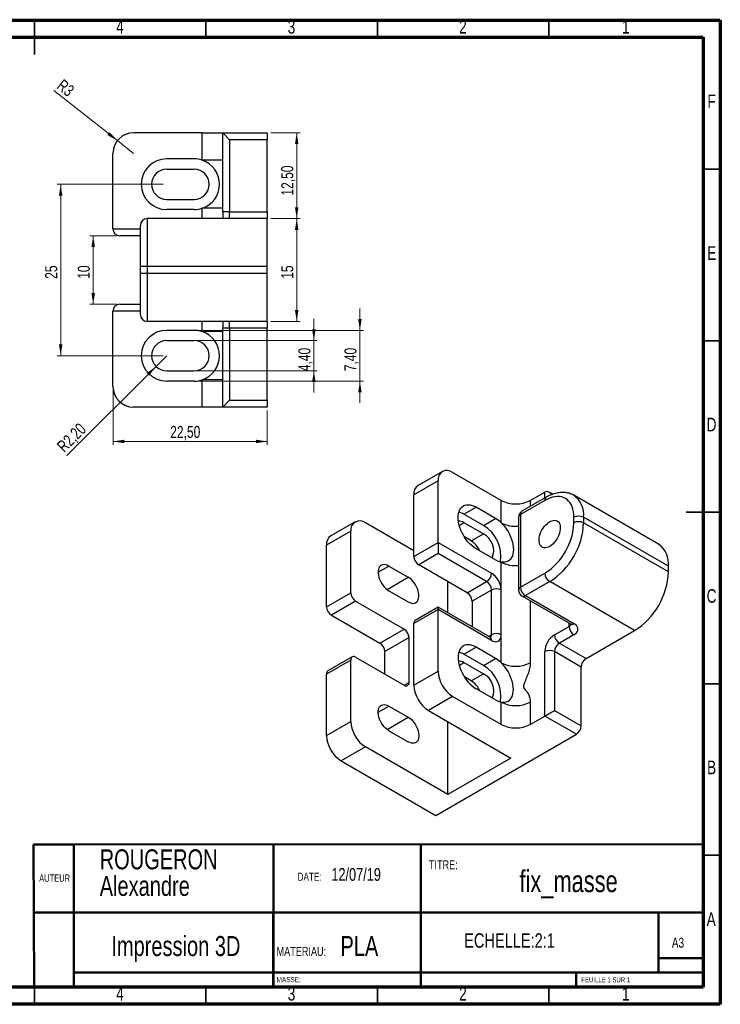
# Model space of a CAD drawing. Header units: millimetres. Extents: x 7 to 208, y 2 to 146.
# Tile 2 of 2: x 105 to 208, y 2 to 146. Entities that reach past the tile are written whole.
import ezdxf

# ---------------------------------------------------------------- set-up
doc = ezdxf.new("R2010")
doc.units = ezdxf.units.MM
doc.header["$LTSCALE"] = 0.5
doc.styles.add('SLDTEXTSTYLE0', font='TXT', dxfattribs={"width": 0.75})
doc.styles.add('SLDTEXTSTYLE1', font='TXT', dxfattribs={"width": 0.7})
doc.dimstyles.new('SLDDIMSTYLE0', dxfattribs={"dimtxt": 1.75, "dimasz": 1.651, "dimexe": 0, "dimexo": 0.0625, "dimgap": 0.4375, "dimtad": 1, "dimrnd": 1e-09, "dimzin": 12, "dimdsep": 46, "dimtxsty": 'SLDTEXTSTYLE0', "dimsah": 1, "dimcen": 0.09, "dimadec": 0, "dimazin": 3, "dimtfac": 1, "dimtmove": 0, "dimatfit": 0, "dimfxl": 1, "dimfrac": 2, "dimtolj": 1, "dimtzin": 12, "dimarcsym": 0})
doc.dimstyles.new('SLDDIMSTYLE1', dxfattribs={"dimtxt": 1.75, "dimasz": 1.651, "dimexe": 0, "dimexo": 0.0625, "dimgap": 0.4375, "dimtad": 1, "dimrnd": 1e-09, "dimzin": 12, "dimdsep": 46, "dimtxsty": 'SLDTEXTSTYLE0', "dimsah": 1, "dimcen": 0, "dimadec": 0, "dimazin": 3, "dimtfac": 1, "dimtofl": 0, "dimtmove": 0, "dimatfit": 3, "dimfxl": 1, "dimfrac": 2, "dimtolj": 1, "dimtzin": 12, "dimarcsym": 0})
doc.dimstyles.new('SLDDIMSTYLE2', dxfattribs={"dimtxt": 1.75, "dimasz": 1.651, "dimexe": 0, "dimexo": 0.0625, "dimgap": 0.4375, "dimtad": 1, "dimrnd": 1e-09, "dimzin": 12, "dimdsep": 46, "dimtxsty": 'SLDTEXTSTYLE0', "dimsah": 1, "dimcen": 0.09, "dimadec": 0, "dimazin": 3, "dimtfac": 1, "dimtofl": 0, "dimtmove": 0, "dimatfit": 3, "dimfxl": 1, "dimfrac": 2, "dimtolj": 1, "dimtzin": 12, "dimarcsym": 0})

# ---------------------------------------------------------------- blocks, each defined once
blk = doc.blocks.new('SW_NOTE_0')
at = {"color": 0, "linetype": 'Continuous', "lineweight": 0, "char_height": 2.91, "attachment_point": 1, "style": 'SLDTEXTSTYLE0'}
for s, insert in [('ROUGERON', (0, 3.75)), ('Alexandre', (0, -0.13))]:
    blk.add_mtext(s, dxfattribs=dict(at, insert=insert))
blk = doc.blocks.new('SW_NOTE_0_1')
at = {"color": 0, "linetype": 'Continuous', "lineweight": 0, "attachment_point": 1, "style": 'SLDTEXTSTYLE0'}
for s, insert, char_height in [('DATE:', (0, 1.53), 1.191), ('12/07/19', (4.92, 2.19), 1.852)]:
    blk.add_mtext(s, dxfattribs=dict(at, insert=insert, char_height=char_height))
blk = doc.blocks.new('SW_NOTE_0_2')
at = {"color": 0, "linetype": 'Continuous', "lineweight": 0, "attachment_point": 1, "style": 'SLDTEXTSTYLE0'}
for s, insert, char_height in [('PLA', (9.31, 3.28), 2.91), ('MATERIAU:', (0, 1.71), 1.323)]:
    blk.add_mtext(s, dxfattribs=dict(at, insert=insert, char_height=char_height))
blk = doc.blocks.new('_D')
at = {"color": 7, "linetype": 'Continuous', "lineweight": 0}
for p, q in [((148.24, 99.27), (148.24, 102.45)), ((131.29, 99.27), (148.74, 99.27)), ((148.24, 99.27), (148.24, 94.87)), ((131.29, 94.87), (148.74, 94.87)), ((148.24, 94.87), (148.24, 91.7))]:
    blk.add_line(p, q, dxfattribs=at)
at = {"color": 7, "linetype": 'Continuous', "lineweight": 18}
for points in [[(148.24, 99.27), (148.5, 100.92), (147.99, 100.92)], [(148.24, 94.87), (147.99, 93.22), (148.5, 93.22)]]:
    blk.add_solid(points, dxfattribs=at)
at = {"color": 7, "linetype": 'Continuous', "lineweight": 18, "insert": (145.99, 94.81), "char_height": 1.75, "attachment_point": 1, "rotation": 90, "style": 'SLDTEXTSTYLE0'}
blk.add_mtext('4,40', dxfattribs=at)
blk = doc.blocks.new('_D_1')
at = {"color": 7, "linetype": 'Continuous', "lineweight": 0}
for q in [(126.79, 97.07), (112.23, 82.51)]:
    blk.add_line((125.23, 95.52), q, dxfattribs=at)
at = {"color": 7, "linetype": 'Continuous', "lineweight": 18}
blk.add_solid([(125.23, 95.52), (123.89, 94.53), (124.24, 94.17)], dxfattribs=at)
at = {"color": 7, "linetype": 'Continuous', "lineweight": 18, "insert": (110.63, 84.1), "char_height": 1.75, "attachment_point": 1, "rotation": 45, "style": 'SLDTEXTSTYLE0'}
blk.add_mtext('R2,20', dxfattribs=at)
blk = doc.blocks.new('_D_2')
at = {"color": 7, "linetype": 'Continuous', "lineweight": 0}
for q in [(110.32, 135.74), (121.96, 126.57)]:
    blk.add_line((119.6, 128.43), q, dxfattribs=at)
at = {"color": 7, "linetype": 'Continuous', "lineweight": 18}
blk.add_solid([(119.6, 128.43), (118.46, 129.65), (118.14, 129.25)], dxfattribs=at)
at = {"color": 7, "linetype": 'Continuous', "lineweight": 18, "insert": (111.71, 137.5), "char_height": 1.75, "attachment_point": 1, "rotation": 321.7709, "style": 'SLDTEXTSTYLE0'}
blk.add_mtext('R3', dxfattribs=at)
blk = doc.blocks.new('_D_3')
at = {"color": 7, "linetype": 'Continuous', "lineweight": 0}
for p, q in [((126.29, 122.07), (110.83, 122.07)), ((111.33, 122.07), (111.33, 97.07)), ((126.29, 97.07), (110.83, 97.07))]:
    blk.add_line(p, q, dxfattribs=at)
at = {"color": 7, "linetype": 'Continuous', "lineweight": 18}
for points in [[(111.33, 122.07), (111.08, 120.42), (111.58, 120.42)], [(111.33, 97.07), (111.58, 98.72), (111.08, 98.72)]]:
    blk.add_solid(points, dxfattribs=at)
at = {"color": 7, "linetype": 'Continuous', "lineweight": 18, "insert": (109.07, 108.28), "char_height": 1.75, "attachment_point": 1, "rotation": 90, "style": 'SLDTEXTSTYLE0'}
blk.add_mtext('25', dxfattribs=at)
blk = doc.blocks.new('_D_4')
at = {"color": 7, "linetype": 'Continuous', "lineweight": 0}
for p, q in [((141.96, 117.07), (146.24, 117.07)), ((145.74, 102.07), (145.74, 117.07)), ((141.96, 102.07), (146.24, 102.07))]:
    blk.add_line(p, q, dxfattribs=at)
at = {"color": 7, "linetype": 'Continuous', "lineweight": 18}
for points in [[(145.74, 117.07), (145.49, 115.42), (146, 115.42)], [(145.74, 102.07), (146, 103.72), (145.49, 103.72)]]:
    blk.add_solid(points, dxfattribs=at)
at = {"color": 7, "linetype": 'Continuous', "lineweight": 18, "insert": (143.49, 108.28), "char_height": 1.75, "attachment_point": 1, "rotation": 90, "style": 'SLDTEXTSTYLE0'}
blk.add_mtext('15', dxfattribs=at)
blk = doc.blocks.new('_D_5')
at = {"color": 7, "linetype": 'Continuous', "lineweight": 0}
for p, q in [((119.46, 114.57), (115.57, 114.57)), ((116.07, 104.57), (116.07, 114.57)), ((119.46, 104.57), (115.57, 104.57))]:
    blk.add_line(p, q, dxfattribs=at)
at = {"color": 7, "linetype": 'Continuous', "lineweight": 18}
for points in [[(116.07, 114.57), (115.82, 112.92), (116.33, 112.92)], [(116.07, 104.57), (116.33, 106.22), (115.82, 106.22)]]:
    blk.add_solid(points, dxfattribs=at)
at = {"color": 7, "linetype": 'Continuous', "lineweight": 18, "insert": (113.82, 108.28), "char_height": 1.75, "attachment_point": 1, "rotation": 90, "style": 'SLDTEXTSTYLE0'}
blk.add_mtext('10', dxfattribs=at)
blk = doc.blocks.new('_D_6')
at = {"color": 7, "linetype": 'Continuous', "lineweight": 0}
for p, q in [((141.96, 129.57), (146.24, 129.57)), ((145.74, 117.07), (145.74, 129.57)), ((141.96, 117.07), (146.24, 117.07))]:
    blk.add_line(p, q, dxfattribs=at)
at = {"color": 7, "linetype": 'Continuous', "lineweight": 18}
for points in [[(145.74, 129.57), (145.49, 127.92), (146, 127.92)], [(145.74, 117.07), (146, 118.72), (145.49, 118.72)]]:
    blk.add_solid(points, dxfattribs=at)
at = {"color": 7, "linetype": 'Continuous', "lineweight": 18, "insert": (143.49, 120.41), "char_height": 1.75, "attachment_point": 1, "rotation": 90, "style": 'SLDTEXTSTYLE0'}
blk.add_mtext('12,50', dxfattribs=at)
blk = doc.blocks.new('_D_7')
at = {"color": 7, "linetype": 'Continuous', "lineweight": 0}
for p, q in [((154.96, 100.77), (154.96, 103.95)), ((131.29, 100.77), (155.46, 100.77)), ((154.96, 93.37), (154.96, 100.77)), ((131.29, 93.37), (155.46, 93.37)), ((154.96, 93.37), (154.96, 90.2))]:
    blk.add_line(p, q, dxfattribs=at)
at = {"color": 7, "linetype": 'Continuous', "lineweight": 18}
for points in [[(154.96, 100.77), (155.21, 102.42), (154.7, 102.42)], [(154.96, 93.37), (154.7, 91.72), (155.21, 91.72)]]:
    blk.add_solid(points, dxfattribs=at)
at = {"color": 7, "linetype": 'Continuous', "lineweight": 18, "insert": (152.7, 94.81), "char_height": 1.75, "attachment_point": 1, "rotation": 90, "style": 'SLDTEXTSTYLE0'}
blk.add_mtext('7,40', dxfattribs=at)
blk = doc.blocks.new('_D_8')
at = {"color": 7, "linetype": 'Continuous', "lineweight": 0}
for p, q in [((118.96, 92.07), (118.96, 84.07)), ((141.46, 89.07), (141.46, 84.07)), ((118.96, 84.57), (141.46, 84.57))]:
    blk.add_line(p, q, dxfattribs=at)
at = {"color": 7, "linetype": 'Continuous', "lineweight": 18}
for points in [[(118.96, 84.57), (120.61, 84.32), (120.61, 84.82)], [(141.46, 84.57), (139.8, 84.82), (139.8, 84.32)]]:
    blk.add_solid(points, dxfattribs=at)
at = {"color": 7, "linetype": 'Continuous', "lineweight": 18, "insert": (127.3, 86.83), "char_height": 1.75, "attachment_point": 1, "style": 'SLDTEXTSTYLE0'}
blk.add_mtext('22,50', dxfattribs=at)

msp = doc.modelspace()

# ---------------------------------------------------------------- linework, layer by layer
at = {"color": 7, "linetype": 'Continuous', "lineweight": 70}
for p, q in [((7.5, 146), (207.5, 146)), ((207.5, 146), (207.5, 2.5)), ((10, 143.5), (205, 143.5)), ((205, 143.5), (205, 5)), ((205, 5), (10, 5)), ((207.5, 2.5), (7.5, 2.5))]:
    msp.add_line(p, q, dxfattribs=at)
at = {"color": 7, "linetype": 'Continuous', "lineweight": 35}
for p, q in [((107.5, 146), (107.5, 141)), ((107.5, 143.5), (107.5, 146)), ((132.5, 143.5), (132.5, 146)), ((157.5, 143.5), (157.5, 146)), ((182.5, 143.5), (182.5, 146)), ((205, 124.25), (207.5, 124.25)), ((205, 99.25), (207.5, 99.25)), ((207.5, 74.25), (202.5, 74.25)), ((205, 74.25), (207.5, 74.25)), ((205, 49.25), (207.5, 49.25)), ((205, 24.25), (207.5, 24.25)), ((107.5, 2.499), (107.5, 7.5)), ((107.5, 5), (107.5, 2.5)), ((132.5, 5), (132.5, 2.5)), ((157.5, 5), (157.5, 2.5)), ((182.5, 5), (182.5, 2.5))]:
    msp.add_line(p, q, dxfattribs=at)
at = {"color": 7, "linetype": 'Continuous', "lineweight": 25}
for p, q in [((131.956, 129.571), (121.956, 129.571)), ((131.956, 125.582), (131.956, 129.571)), ((131.956, 129.571), (134.956, 129.571)), ((135.956, 128.571), (134.956, 129.571)), ((134.956, 118.071), (134.956, 129.571)), ((134.956, 129.571), (141.456, 129.571)), ((141.456, 129.571), (141.456, 128.571)), ((135.956, 128.571), (135.956, 118.071)), ((141.456, 128.571), (135.956, 128.571)), ((141.456, 118.071), (141.456, 128.571)), ((118.956, 115.571), (118.956, 126.571)), ((130.788, 125.771), (126.788, 125.771)), ((134.956, 125.582), (131.956, 125.582)), ((126.788, 124.271), (130.788, 124.271)), ((126.788, 119.871), (130.788, 119.871)), ((130.788, 118.371), (126.788, 118.371)), ((134.956, 118.56), (131.956, 118.56)), ((135.956, 118.071), (134.956, 118.071)), ((134.956, 118.071), (134.956, 117.071)), ((135.956, 117.071), (135.956, 118.071)), ((135.956, 118.071), (141.456, 118.071)), ((141.456, 118.071), (141.456, 117.071)), ((123.956, 117.071), (123.956, 110.071)), ((141.456, 117.071), (123.956, 117.071)), ((141.456, 110.071), (141.456, 117.071)), ((122.956, 110.071), (122.956, 116.071)), ((122.956, 114.571), (119.956, 114.571)), ((123.956, 110.071), (122.956, 110.071)), ((122.956, 109.071), (122.956, 110.071)), ((141.456, 110.071), (123.956, 110.071)), ((123.956, 110.071), (123.956, 109.071)), ((141.456, 109.071), (141.456, 110.071)), ((123.956, 109.071), (122.956, 109.071)), ((122.956, 103.071), (122.956, 109.071)), ((141.456, 109.071), (123.956, 109.071)), ((123.956, 109.071), (123.956, 102.071)), ((141.456, 102.071), (141.456, 109.071)), ((118.956, 92.571), (118.956, 103.571)), ((119.956, 104.571), (122.956, 104.571)), ((141.456, 102.071), (123.956, 102.071)), ((134.956, 102.071), (134.956, 101.071)), ((135.956, 101.071), (135.956, 102.071)), ((141.456, 102.071), (141.456, 101.071)), ((130.788, 100.771), (126.788, 100.771)), ((134.956, 100.582), (131.956, 100.582)), ((135.956, 101.071), (134.956, 101.071)), ((134.956, 89.571), (134.956, 101.071)), ((141.456, 101.071), (135.956, 101.071)), ((135.956, 101.071), (135.956, 90.571)), ((141.456, 90.571), (141.456, 101.071)), ((126.788, 99.271), (130.788, 99.271)), ((126.788, 94.871), (130.788, 94.871)), ((130.788, 93.371), (126.788, 93.371)), ((134.956, 93.56), (131.956, 93.56)), ((131.956, 89.571), (131.956, 93.56)), ((134.956, 89.571), (135.956, 90.571)), ((135.956, 90.571), (141.456, 90.571)), ((141.456, 90.571), (141.456, 89.571)), ((131.956, 89.571), (121.956, 89.571)), ((134.956, 89.571), (131.956, 89.571)), ((141.456, 89.571), (134.956, 89.571)), ((166.981, 80.199), (163.445, 78.158)), ((175.552, 75.968), (168.48, 80.05)), ((166.359, 78.825), (162.824, 76.784)), ((166.359, 69.843), (166.359, 78.825)), ((162.824, 67.802), (162.824, 76.784)), ((182.123, 76.424), (178.587, 74.383)), ((179.794, 75.968), (181.916, 77.193)), ((183.071, 76.864), (182.623, 77.123)), ((198.497, 69.578), (186.122, 76.721)), ((170.13, 73.954), (171.897, 74.975)), ((174.726, 73.342), (171.897, 74.975)), ((175.552, 72.711), (175.552, 75.968)), ((181.916, 75.966), (178.38, 73.925)), ((172.958, 72.322), (170.13, 73.954)), ((172.958, 72.322), (174.726, 73.342)), ((178.087, 73.517), (178.087, 62.902)), ((178.38, 73.925), (178.38, 63.31)), ((186.158, 72.7), (186.158, 73.516)), ((187.572, 73.516), (187.572, 72.7)), ((199.947, 66.373), (187.572, 73.516)), ((154.253, 72.851), (150.717, 70.81)), ((162.824, 68.621), (155.753, 72.703)), ((170.13, 72.73), (172.958, 71.097)), ((199.947, 65.556), (187.572, 72.7)), ((153.631, 71.478), (150.096, 69.437)), ((153.631, 62.496), (153.631, 71.478)), ((171.19, 70.076), (170.186, 70.656)), ((171.19, 70.076), (172.958, 71.097)), ((150.096, 60.455), (150.096, 69.437)), ((162.824, 67.802), (166.359, 69.843)), ((166.359, 69.843), (174.137, 65.353)), ((166.359, 69.843), (166.359, 68.21)), ((174.726, 67.3), (171.897, 68.933)), ((166.359, 68.21), (163.531, 66.578)), ((173.43, 64.128), (166.359, 68.21)), ((159.169, 66.402), (161.998, 64.77)), ((170.602, 62.496), (163.531, 66.578)), ((175.552, 62.904), (175.552, 66.977)), ((199.947, 65.556), (199.947, 66.373)), ((178.38, 63.31), (181.916, 65.351)), ((167.773, 59.567), (167.773, 64.128)), ((170.602, 62.496), (173.43, 64.128)), ((182.623, 64.127), (179.087, 62.086)), ((194.997, 56.983), (182.623, 64.127)), ((150.096, 60.455), (153.631, 62.496)), ((159.169, 62.81), (161.998, 61.177)), ((174.137, 62.904), (171.309, 61.271)), ((174.137, 56.371), (174.137, 62.904)), ((175.552, 56.371), (175.552, 62.904)), ((178.587, 62.036), (185.658, 57.954)), ((179.087, 62.086), (186.158, 58.004)), ((154.338, 61.271), (150.803, 59.23)), ((154.338, 61.271), (161.409, 57.189)), ((166.359, 60.383), (163.031, 58.462)), ((173.93, 56.012), (166.359, 60.383)), ((166.359, 60.383), (166.359, 60.045)), ((171.309, 61.271), (171.309, 57.526)), ((150.803, 59.23), (157.874, 55.148)), ((166.359, 60.045), (162.824, 58.004)), ((166.359, 51.063), (166.359, 60.045)), ((174.137, 55.555), (166.359, 60.045)), ((162.824, 49.022), (162.824, 58.004)), ((183.33, 56.371), (185.451, 57.596)), ((157.874, 55.148), (161.409, 57.189)), ((175.552, 52.297), (175.552, 56.371)), ((186.158, 56.371), (184.037, 55.146)), ((187.926, 52.901), (194.997, 56.983)), ((162.117, 55.964), (158.581, 53.923)), ((162.117, 49.432), (162.117, 55.964)), ((170.13, 53.541), (171.897, 54.561)), ((174.726, 52.929), (171.897, 54.561)), ((184.037, 55.146), (187.926, 52.901)), ((153.838, 53.155), (150.303, 51.114)), ((158.581, 50.656), (158.581, 53.923)), ((172.958, 51.908), (170.13, 53.541)), ((181.916, 44.531), (181.916, 53.921)), ((183.33, 53.921), (183.33, 45.348)), ((187.219, 51.676), (183.33, 53.921)), ((153.631, 52.697), (150.096, 50.656)), ((153.631, 43.715), (153.631, 52.697)), ((154.338, 53.105), (161.409, 49.023)), ((170.13, 52.316), (172.958, 50.683)), ((172.958, 51.908), (174.726, 52.929)), ((150.096, 41.674), (150.096, 50.656)), ((162.824, 49.022), (166.359, 51.063)), ((171.19, 49.663), (172.958, 50.683)), ((187.219, 43.103), (187.219, 51.676)), ((171.19, 49.663), (170.186, 50.242)), ((168.48, 47.389), (164.945, 45.348)), ((175.552, 43.307), (168.48, 47.389)), ((174.726, 46.886), (171.897, 48.519)), ((159.169, 45.989), (161.998, 44.356)), ((175.552, 43.307), (175.552, 46.564)), ((179.794, 46.564), (179.794, 43.307)), ((164.945, 45.348), (176.966, 38.408)), ((179.794, 43.307), (181.916, 44.531)), ((186.512, 41.878), (181.916, 44.531)), ((183.33, 45.348), (187.219, 43.103)), ((150.096, 41.674), (153.631, 43.715)), ((167.773, 33.101), (167.773, 43.715)), ((159.169, 42.396), (161.998, 40.763)), ((166.006, 30.04), (186.512, 41.878)), ((155.753, 40.041), (152.217, 38)), ((167.773, 33.101), (155.753, 40.041)), ((152.217, 38), (166.006, 30.04)), ((176.966, 38.408), (167.773, 33.101))]:
    msp.add_line(p, q, dxfattribs=at)
at = {"color": 8, "linetype": 'Continuous', "lineweight": 25}
for p, q in [((131.956, 117.071), (131.956, 118.56)), ((118.956, 115.571), (122.956, 115.571)), ((122.956, 103.571), (118.956, 103.571)), ((131.956, 100.582), (131.956, 102.071)), ((181.916, 76.305), (181.916, 77.193)), ((179.794, 75.968), (179.794, 75.08)), ((169.441, 72.332), (170.13, 72.73)), ((157.614, 65.504), (159.169, 66.402)), ((158.908, 62.986), (161.998, 64.77)), ((179.794, 61.339), (179.794, 52.297)), ((185.451, 57.596), (185.451, 58.074)), ((173.723, 56.132), (174.137, 56.371)), ((169.441, 51.918), (170.13, 52.316)), ((161.409, 49.024), (162.117, 49.432)), ((157.614, 45.091), (159.169, 45.989)), ((158.908, 42.572), (161.998, 44.356))]:
    msp.add_line(p, q, dxfattribs=at)
at = {"color": 7, "linetype": 'Continuous', "lineweight": 50}
for p, q in [((205, 25.845), (113.269, 25.801)), ((107.356, 25.801), (107.47, 5)), ((107.356, 25.801), (113.269, 25.801)), ((113.269, 25.801), (113.244, 5)), ((142.364, 25.815), (142.364, 5)), ((163.851, 25.825), (163.851, 5.213)), ((142.3, 15.907), (107.41, 15.907)), ((142.3, 5), (142.3, 15.907)), ((142.3, 15.907), (205, 15.907)), ((198.5, 7.125), (198.5, 15.907)), ((205, 9.25), (198.5, 9.25)), ((113.246, 7.125), (205, 7.125)), ((186.5, 5), (186.5, 7.125))]:
    msp.add_line(p, q, dxfattribs=at)
at = {"color": 7, "linetype": 'Continuous', "lineweight": 25, "flags": 128}
for points in [[(186.158, 73.516), (186.142, 73.934), (186.094, 74.33), (186.014, 74.701), (185.902, 75.044), (185.761, 75.357), (185.59, 75.638), (185.391, 75.884), (185.166, 76.093), (184.916, 76.263), (184.643, 76.395), (184.349, 76.485), (184.037, 76.535), (183.709, 76.543), (183.367, 76.509), (183.014, 76.433), (182.652, 76.317), (182.285, 76.161), (181.916, 75.966)], [(171.897, 68.933), (171.604, 69.121), (171.315, 69.344), (171.033, 69.601), (170.762, 69.887), (170.505, 70.199), (170.266, 70.533), (170.047, 70.885), (169.852, 71.251), (169.682, 71.625), (169.54, 72.004), (169.428, 72.381), (169.347, 72.754), (169.297, 73.116), (169.281, 73.464), (169.297, 73.793), (169.347, 74.098), (169.428, 74.377), (169.54, 74.625), (169.682, 74.84), (169.852, 75.018), (170.047, 75.158), (170.266, 75.257), (170.505, 75.315), (170.762, 75.331), (171.033, 75.304), (171.315, 75.235), (171.604, 75.125), (171.897, 74.975)], [(175.552, 72.711), (175.828, 72.425), (176.09, 72.112), (176.334, 71.776), (176.557, 71.421), (176.757, 71.052), (176.931, 70.673), (177.077, 70.29), (177.192, 69.907), (177.275, 69.53), (177.325, 69.163), (177.342, 68.811), (177.325, 68.478), (177.275, 68.169), (177.192, 67.888), (177.077, 67.638), (176.931, 67.422), (176.757, 67.244), (176.557, 67.106), (176.334, 67.009), (176.09, 66.955), (175.828, 66.945), (175.552, 66.977)], [(182.623, 69.271), (182.396, 69.159), (182.174, 69.088), (181.962, 69.059), (181.764, 69.073), (181.585, 69.13), (181.427, 69.228), (181.295, 69.365), (181.191, 69.538), (181.118, 69.744), (181.076, 69.978), (181.068, 70.235), (181.093, 70.51), (181.15, 70.797), (181.239, 71.09), (181.357, 71.382), (181.503, 71.667), (181.672, 71.94), (181.861, 72.194), (182.067, 72.424), (182.284, 72.625), (182.509, 72.793), (182.736, 72.924), (182.961, 73.016), (183.178, 73.066), (183.384, 73.073), (183.573, 73.038), (183.743, 72.96), (183.888, 72.843), (184.006, 72.687), (184.095, 72.497), (184.152, 72.277), (184.177, 72.03), (184.169, 71.763), (184.128, 71.482), (184.054, 71.191), (183.95, 70.898), (183.818, 70.608), (183.661, 70.329), (183.481, 70.064), (183.283, 69.822), (183.071, 69.606), (182.849, 69.421), (182.623, 69.271)], [(159.169, 66.402), (158.938, 66.516), (158.711, 66.587), (158.494, 66.614), (158.293, 66.596), (158.111, 66.534), (157.953, 66.428), (157.822, 66.282), (157.721, 66.098), (157.653, 65.881), (157.618, 65.636), (157.618, 65.367), (157.653, 65.082), (157.721, 64.786), (157.822, 64.486), (157.953, 64.188), (158.111, 63.9), (158.293, 63.628), (158.494, 63.377), (158.711, 63.154), (158.938, 62.964), (159.169, 62.81)], [(161.998, 61.177), (162.23, 61.063), (162.456, 60.992), (162.673, 60.965), (162.874, 60.983), (163.056, 61.046), (163.214, 61.151), (163.345, 61.297), (163.446, 61.481), (163.514, 61.698), (163.549, 61.943), (163.549, 62.212), (163.514, 62.497), (163.446, 62.794), (163.345, 63.094), (163.214, 63.391), (163.056, 63.679), (162.874, 63.952), (162.673, 64.202), (162.456, 64.425), (162.23, 64.616), (161.998, 64.77)], [(186.158, 56.371), (186.362, 56.509), (186.526, 56.663), (186.646, 56.83), (186.719, 57.007), (186.744, 57.187), (186.719, 57.368), (186.646, 57.544), (186.526, 57.711), (186.362, 57.866), (186.158, 58.004)], [(174.137, 55.555), (174.359, 55.447), (174.574, 55.382), (174.779, 55.362), (174.969, 55.387), (175.137, 55.456), (175.281, 55.567), (175.397, 55.719), (175.482, 55.907), (175.534, 56.126), (175.552, 56.371)], [(171.897, 54.561), (171.604, 54.711), (171.315, 54.822), (171.033, 54.891), (170.762, 54.918), (170.505, 54.902), (170.266, 54.844), (170.047, 54.744), (169.852, 54.605), (169.682, 54.426), (169.54, 54.212), (169.428, 53.964), (169.347, 53.685), (169.297, 53.379), (169.281, 53.051), (169.297, 52.703), (169.347, 52.34), (169.428, 51.968), (169.54, 51.59), (169.682, 51.212), (169.852, 50.837), (170.047, 50.472), (170.266, 50.12), (170.505, 49.786), (170.762, 49.473), (171.033, 49.187), (171.315, 48.931), (171.604, 48.707), (171.897, 48.519)], [(175.552, 46.564), (175.828, 46.531), (176.09, 46.542), (176.334, 46.596), (176.557, 46.693), (176.757, 46.831), (176.931, 47.009), (177.077, 47.224), (177.192, 47.474), (177.275, 47.755), (177.325, 48.064), (177.342, 48.397), (177.325, 48.749), (177.275, 49.116), (177.192, 49.494), (177.077, 49.876), (176.931, 50.26), (176.757, 50.638), (176.557, 51.007), (176.334, 51.362), (176.09, 51.698), (175.828, 52.011), (175.552, 52.297)], [(159.169, 42.396), (158.938, 42.55), (158.711, 42.741), (158.494, 42.964), (158.293, 43.214), (158.111, 43.486), (157.953, 43.775), (157.822, 44.072), (157.721, 44.372), (157.653, 44.668), (157.618, 44.954), (157.618, 45.222), (157.653, 45.468), (157.721, 45.685), (157.822, 45.868), (157.953, 46.015), (158.111, 46.12), (158.293, 46.183), (158.494, 46.201), (158.711, 46.174), (158.938, 46.103), (159.169, 45.989)], [(161.998, 44.356), (162.23, 44.202), (162.456, 44.012), (162.673, 43.789), (162.874, 43.538), (163.056, 43.266), (163.214, 42.978), (163.345, 42.68), (163.446, 42.38), (163.514, 42.084), (163.549, 41.798), (163.549, 41.53), (163.514, 41.284), (163.446, 41.067), (163.345, 40.884), (163.214, 40.738), (163.056, 40.632), (162.874, 40.57), (162.673, 40.552), (162.456, 40.578), (162.23, 40.65), (161.998, 40.763)]]:
    msp.add_lwpolyline(points, dxfattribs=at)
at = {"color": 7, "linetype": 'Continuous', "lineweight": 25}
for centre, radius, start, end in [((121.956, 126.571), 3, 90, 180), ((126.788, 122.071), 3.7, 90, 270), ((130.788, 122.071), 3.7, 71.60097, 90), ((130.788, 122.071), 3.7, 288.39903, 71.60097), ((126.788, 122.071), 2.2, 90, 270), ((130.788, 122.071), 2.2, 270, 90), ((130.788, 122.071), 3.7, 270, 288.39903), ((123.956, 116.071), 1, 90, 180), ((119.956, 115.571), 1, 180, 270), ((119.956, 103.571), 1, 90, 180), ((123.956, 103.071), 1, 180, 270), ((126.788, 97.071), 3.7, 90, 270), ((130.788, 97.071), 3.7, 71.60097, 90), ((130.788, 97.071), 3.7, 288.39903, 71.60097), ((126.788, 97.071), 2.2, 90, 270), ((130.788, 97.071), 2.2, 270, 90), ((130.788, 97.071), 3.7, 270, 288.39903), ((121.956, 92.571), 3, 180, 270), ((167.652, 79.035), 1.31, 50.79671, 189.21404), ((164.245, 76.968), 1.434, 123.93673, 187.37545), ((177.673, 80.062), 4.611, 242.60967, 297.39033), ((168.733, 71.606), 2.733, 59.26258, 76.12169), ((172.53, 69.613), 4.327, 45.71124, 59.50679), ((179.087, 73.517), 1, 119.99731, 180), ((186.865, 72.152), 1.537, 62.60967, 117.39033), ((154.924, 71.687), 1.31, 50.79671, 189.21404), ((169.421, 71.633), 1.305, 57.14335, 94.53087), ((170.252, 67.793), 5.275, 351.30512, 59.1434), ((176.982, 73.099), 9.185, 302.48902, 357.51098), ((176.848, 73.176), 10.735, 302.54379, 357.45621), ((186.865, 71.335), 1.537, 62.60967, 117.39033), ((151.518, 69.621), 1.434, 123.93673, 187.37545), ((171.632, 68.602), 2.826, 338.53813, 62.00988), ((169.364, 67.237), 3.376, 24.11386, 57.25766), ((196.464, 66.727), 3.501, 354.18813, 54.49969), ((164.359, 67.872), 1.537, 182.60548, 237.39452), ((176.104, 69.612), 2.692, 239.20574, 258.15614), ((172.602, 65.423), 1.537, 302.60548, 357.39452), ((172.503, 62.777), 3.051, 2.38686, 57.61314), ((183.451, 65.421), 1.537, 182.60548, 237.39452), ((189.222, 66.033), 10.735, 302.54391, 357.45609), ((172.602, 62.834), 1.537, 2.60548, 57.39452), ((179.915, 63.38), 1.537, 182.60548, 237.39452), ((155.166, 62.566), 1.537, 182.60548, 237.39452), ((169.774, 61.201), 1.537, 2.60548, 57.39452), ((174.844, 61.539), 1.537, 62.60967, 117.39033), ((179.087, 62.902), 1, 180, 240.00269), ((151.631, 60.524), 1.537, 182.60548, 237.39452), ((163.299, 58.064), 0.48, 124.05635, 187.25583), ((186.986, 57.665), 1.537, 182.60548, 237.39452), ((160.581, 55.894), 1.537, 2.60548, 57.39452), ((174.844, 55.007), 1.537, 62.60967, 117.39033), ((184.964, 53.794), 3.051, 122.38686, 177.61314), ((184.865, 56.441), 1.537, 182.60548, 237.39452), ((157.046, 53.853), 1.537, 2.60548, 57.39452), ((184.865, 53.852), 1.537, 122.60548, 177.39452), ((154.062, 52.767), 0.437, 50.79671, 189.21404), ((168.733, 51.192), 2.733, 59.26258, 76.12169), ((182.623, 52.557), 1.537, 62.60967, 117.39033), ((169.421, 51.22), 1.305, 57.14335, 94.53087), ((170.23, 47.369), 5.295, 351.45201, 58.99651), ((172.53, 49.2), 4.327, 45.71124, 59.50679), ((177.673, 56.392), 4.611, 242.60967, 297.39033), ((188.754, 51.606), 1.537, 122.60548, 177.39452), ((150.571, 50.717), 0.48, 124.05635, 187.25583), ((170.965, 51.272), 4.61, 182.60548, 237.39452), ((171.721, 48.221), 2.755, 337.2158, 63.33221), ((161.685, 49.362), 0.437, 230.79671, 9.21404), ((167.429, 49.231), 4.61, 182.60548, 237.39452), ((169.438, 46.887), 3.283, 23.6294, 57.74213), ((176.104, 49.199), 2.692, 239.20574, 258.15614), ((177.673, 50.658), 4.611, 242.60967, 297.39033), ((158.237, 43.925), 4.61, 182.60548, 237.39452), ((177.673, 47.401), 4.611, 242.60967, 297.39033), ((185.684, 43.172), 1.537, 302.60548, 357.39452), ((154.701, 41.884), 4.61, 182.60548, 237.39452)]:
    msp.add_arc(centre, radius, start, end, dxfattribs=at)
at = {"color": 8, "linetype": 'Continuous', "lineweight": 25}
for centre, radius, start, end in [((182.391, 76.027), 0.479, 124.03985, 187.25749), ((184.086, 73.87), 3.505, 354.20438, 54.31535), ((178.588, 73.467), 0.503, 114.37466, 174.3052), ((178.856, 73.986), 0.48, 124.05635, 187.25583), ((177.647, 76.744), 4.545, 242.54262, 275.55295), ((177.647, 71.011), 4.545, 242.54262, 275.55295), ((178.588, 62.852), 0.503, 114.37466, 174.3052), ((178.794, 62.495), 0.503, 245.69288, 305.61758), ((185.218, 58.084), 0.542, 295.54042, 341.84546), ((185.865, 58.412), 0.503, 245.69288, 305.61758), ((173.662, 55.615), 0.48, 352.74417, 55.94365), ((173.598, 56.329), 0.541, 317.95579, 4.47493)]:
    msp.add_arc(centre, radius, start, end, dxfattribs=at)
at = {"color": 7, "linetype": 'Continuous', "lineweight": 25}
for centre, major_axis, ratio, start_param, end_param in [((182.623, 75.968), (-0.707, 1.225), 0.5773346, 5.1303497, 6.2831447), ((182.623, 44.94), (1, 0.577), 0.0000704, 3.9269502, 5.4977465)]:
    msp.add_ellipse(centre, major_axis=major_axis, ratio=ratio, start_param=start_param, end_param=end_param, dxfattribs=at)
for points, knots in [([(186.131, 76.714), (186.118, 76.722), (186.008, 76.794), (185.779, 76.896), (185.449, 77.015), (185.102, 77.094), (184.743, 77.136), (184.373, 77.14), (183.992, 77.105), (183.602, 77.032), (183.205, 76.921), (182.804, 76.77), (182.442, 76.603), (182.216, 76.476), (182.123, 76.424)], [0, 0, 0, 0, 0.0113913, 0.099388, 0.1872399, 0.275457, 0.3645797, 0.4550506, 0.5471644, 0.6410274, 0.7365423, 0.8334375, 0.9313389, 1, 1, 1, 1]), ([(185.658, 57.954), (185.674, 57.945), (185.718, 57.918), (185.762, 57.882), (185.781, 57.86), (185.778, 57.865), (185.777, 57.865)], [0, 0, 0, 0, 0.1922293, 0.5463064, 0.9067681, 1, 1, 1, 1]), ([(174.067, 55.953), (174.068, 55.953), (174.074, 55.953), (174.048, 55.957), (173.996, 55.977), (173.949, 56.002), (173.93, 56.012)], [0, 0, 0, 0, 0.0656073, 0.4318582, 0.7775819, 1, 1, 1, 1]), ([(179.794, 52.297), (179.794, 52.033), (179.761, 51.753), (179.638, 51.179), (179.548, 50.883), (179.331, 50.299), (179.203, 50.008), (179.013, 49.573), (178.95, 49.426), (178.873, 49.207), (178.85, 49.134), (178.819, 48.99), (178.81, 48.92), (178.811, 48.79), (178.822, 48.73), (178.855, 48.626), (178.879, 48.579), (178.957, 48.45), (179.02, 48.378), (179.21, 48.162), (179.338, 48.019), (179.552, 47.685), (179.64, 47.498), (179.761, 47.069), (179.794, 46.826), (179.794, 46.564)], [0, 0, 0, 0, 0.125, 0.125, 0.25, 0.25, 0.375, 0.375, 0.4375, 0.4375, 0.46875, 0.46875, 0.5, 0.5, 0.53125, 0.53125, 0.5625, 0.5625, 0.625, 0.625, 0.75, 0.75, 0.875, 0.875, 1, 1, 1, 1])]:
    msp.add_open_spline(points, degree=3, knots=knots, dxfattribs=at)

# ---------------------------------------------------------------- block references
at = {"color": 7, "linetype": 'Continuous', "lineweight": 0}
for name, p in [('SW_NOTE_0', (117.02, 21.346)), ('SW_NOTE_0_1', (145.869, 20.171)), ('SW_NOTE_0_2', (142.809, 9.169))]:
    msp.add_blockref(name, p, dxfattribs=at)

# ---------------------------------------------------------------- texts
for s, insert, char_height, attachment_point, style in [('4', (119.98, 146.03), 1.984, 2, 'SLDTEXTSTYLE0'), ('3', (144.98, 146.03), 1.984, 2, 'SLDTEXTSTYLE0'), ('2', (169.98, 146.03), 1.984, 2, 'SLDTEXTSTYLE0'), ('1', (193.73, 146.03), 1.984, 2, 'SLDTEXTSTYLE0'), ('F', (206.229, 135.155), 1.984, 2, 'SLDTEXTSTYLE0'), ('E', (206.254, 113.03), 1.984, 2, 'SLDTEXTSTYLE0'), ('D', (206.226, 88.03), 1.984, 2, 'SLDTEXTSTYLE0'), ('C', (206.229, 63.03), 1.984, 2, 'SLDTEXTSTYLE0'), ('B', (206.235, 38.03), 1.984, 2, 'SLDTEXTSTYLE0'), ('TITRE:', (165.014, 23.513), 1.3229, 1, 'SLDTEXTSTYLE0'), ('fix_masse', (185.381, 22.036), 3.175, 2, 'SLDTEXTSTYLE0'), ('AUTEUR', (108.197, 21.429), 1.0583, 1, 'SLDTEXTSTYLE0'), ('A', (206.17, 15.905), 1.984, 2, 'SLDTEXTSTYLE0'), ('Impression 3D', (128.128, 12.453), 2.91042, 2, 'SLDTEXTSTYLE0'), ('ECHELLE:2:1', (170.167, 12.861), 2.11667, 1, 'SLDTEXTSTYLE0'), ('A3', (200.436, 12.203), 1.4552, 1, 'SLDTEXTSTYLE0'), ('MASSE:', (142.809, 6.475), 0.7493, 1, 'SLDTEXTSTYLE0'), ('FEUILLE 1 SUR 1', (187.239, 6.45), 0.75, 1, 'SLDTEXTSTYLE1'), ('4', (119.98, 5.03), 1.984, 2, 'SLDTEXTSTYLE0'), ('3', (144.98, 5.03), 1.984, 2, 'SLDTEXTSTYLE0'), ('2', (169.98, 5.03), 1.984, 2, 'SLDTEXTSTYLE0'), ('1', (193.73, 5.03), 1.984, 2, 'SLDTEXTSTYLE0')]:
    msp.add_mtext(s, dxfattribs=dict(at, insert=insert, char_height=char_height, attachment_point=attachment_point, style=style))

# ---------------------------------------------------------------- dimensions: what is measured, and where the dimension line sits
at = {"color": 7, "linetype": 'Continuous', "lineweight": 18}
for center, mpoint, picture, middle in [((121.956, 126.571), (119.599, 128.427), '_D_2', (111.329, 134.942)), ((126.788, 97.071), (125.232, 95.515), '_D_1', (114.288, 84.571))]:
    dim = msp.add_radius_dim(center=center, mpoint=mpoint, dimstyle='SLDDIMSTYLE1', dxfattribs=at)
    dim.commit()
    dim.dimension.update_dxf_attribs({"geometry": picture, "text_midpoint": middle, "dimtype": 164})
for base, p1, p2, dimstyle, picture, middle in [((145.743, 129.571), (141.456, 117.071), (141.456, 129.571), 'SLDDIMSTYLE2', '_D_6', (145.743, 123.321)), ((111.329, 97.071), (126.788, 122.071), (126.788, 97.071), 'SLDDIMSTYLE2', '_D_3', (111.329, 109.571)), ((145.743, 117.071), (141.456, 102.071), (141.456, 117.071), 'SLDDIMSTYLE2', '_D_4', (145.743, 109.571)), ((116.073, 114.571), (119.956, 104.571), (119.956, 114.571), 'SLDDIMSTYLE2', '_D_5', (116.073, 109.571)), ((154.956, 100.771), (130.788, 93.371), (130.788, 100.771), 'SLDDIMSTYLE0', '_D_7', (154.956, 97.071)), ((148.243, 94.871), (130.788, 99.271), (130.788, 94.871), 'SLDDIMSTYLE0', '_D', (148.243, 97.071))]:
    dim = msp.add_linear_dim(base=base, p1=p1, p2=p2, angle=90, dimstyle=dimstyle, dxfattribs=at)
    dim.commit()
    dim.dimension.update_dxf_attribs({"geometry": picture, "text_midpoint": middle, "dimtype": 160})
dim = msp.add_linear_dim(base=(141.456, 84.571), p1=(118.956, 92.571), p2=(141.456, 89.571), dimstyle='SLDDIMSTYLE2', dxfattribs=at)
dim.commit()
dim.dimension.update_dxf_attribs({"geometry": '_D_8', "text_midpoint": (130.206, 84.571), "dimtype": 160})

doc.saveas('drawing.dxf')
